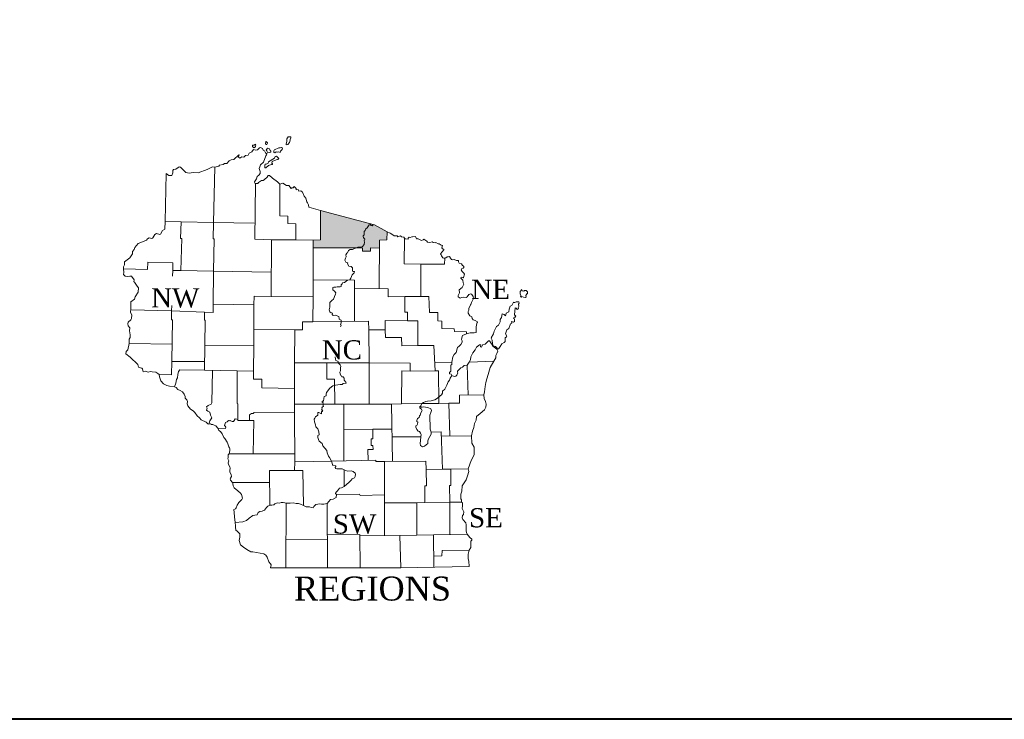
# Model space of a CAD drawing. Extents: x 290250 to 590026, y 44066 to 275711.
# Tile 19 of 187: x 367712 to 423143, y 44066 to 83470. Entities that reach past the tile are written whole.
import ezdxf

# ---------------------------------------------------------------- set-up
doc = ezdxf.new("R2010")
doc.units = 0
doc.header["$MEASUREMENT"] = 0
for name, color, linetype, lineweight in [('C_per_district_inset', 240, 'Continuous', 20), ('C_per_filled_county', 240, 'Continuous', 0), ('C_per_sheet_border', 240, 'Continuous', 40), ('C_per_state_inset', 240, 'Continuous', 9), ('C_per_txt_blk', 240, 'Continuous', 20)]:
    doc.layers.add(name, color=color, linetype=linetype, lineweight=lineweight)
doc.layers.add('C_per_filled_county_fill', color=240, linetype='Continuous')
doc.styles.add('Times New Roman', font='times.ttf')

# ---------------------------------------------------------------- blocks, each defined once
blk = doc.blocks.new('Map-hatch-to-back')
at = {"layer": 'C_per_filled_county_fill'}
h = blk.add_hatch(color=256, dxfattribs=at)
h.dxf.hatch_style = 1
h.paths.add_polyline_path([(384650, 72730), (387686, 71924), (388403, 71517), (388386, 71065), (387970, 71048), (387967, 70605), (387465, 70614), (387465, 70428), (387014, 70437), (387014, 70614), (384234, 70614), (384234, 71057), (384650, 71065)])

msp = doc.modelspace()

# ---------------------------------------------------------------- linework, layer by layer
at = {"layer": 'C_per_district_inset', "ltscale": 0.5}
for p, q in [((384783, 61824, 72), (383189, 61815, 72)), ((388651, 61824, 72), (389209, 61833, 72)), ((388695, 58593, 72), (388651, 61824, 72)), ((390590, 58141, 72), (391519, 58150, 72)), ((391519, 58150, 72), (391980, 58159, 72)), ((391980, 58159, 72), (392953, 58177, 72)), ((390528, 56274, 72), (390068, 56265, 72)), ((390076, 54441, 72), (390068, 56265, 72)), ((389120, 54424, 72), (390076, 54441, 72)), ((389166, 52600, 72), (389120, 54424, 72))]:
    msp.add_line(p, q, dxfattribs=at)
at = {"layer": 'C_per_district_inset', "ltscale": 0.5, "elevation": 72, "flags": 128}
for points in [[(383251, 71065), (383251, 71977), (382809, 71986), (382809, 72411), (382357, 72420), (382357, 74208)], [(381862, 67887), (381879, 71074), (383251, 71065)], [(390289, 67879), (390289, 69702), (391634, 69702), (391643, 70039)], [(381862, 67887), (384225, 67861), (384216, 66460)], [(389536, 66515), (389536, 67002), (389386, 66993), (389395, 67870), (390289, 67879)], [(384216, 66460), (383632, 66453), (383632, 66011), (383198, 66011), (383189, 64143)], [(390129, 65117), (390129, 66515), (389536, 66515)], [(390129, 65117), (391032, 65126), (391094, 63691)], [(383189, 64143), (383189, 62700)], [(389209, 61833), (389227, 63692), (389696, 63683)], [(389696, 63683), (391094, 63691)], [(383192, 61328), (383189, 62700)], [(384783, 61824), (384809, 61691), (384756, 61656), (384721, 61603), (384747, 61541), (384694, 61470), (384774, 61452), (384747, 61399), (384703, 61399), (384694, 61275), (384562, 61355), (384500, 61346), (384491, 61195), (384358, 61107), (384331, 61018), (384296, 60974), (384305, 60815), (384358, 60655), (384376, 60540), (384500, 60434), (384562, 60266), (384570, 60080), (384491, 60053), (384491, 59930), (384526, 59832), (384579, 59735), (384739, 59593), (384783, 59469), (384995, 59212), (385013, 59080), (385102, 58885), (385146, 58805), (385270, 58611)], [(379985, 60956), (379932, 60974), (379843, 60983), (379781, 60903), (379746, 60841), (379666, 60841), (379569, 60894), (379542, 60868), (379463, 60886), (379383, 60824), (379295, 60779), (379241, 60611), (379277, 60576), (379321, 60514), (379303, 60443), (378870, 60461)], [(379985, 60956), (379985, 60903), (380649, 60894), (380658, 61213), (380764, 61284), (380861, 61293), (380906, 61355), (383192, 61328)], [(388244, 58593), (387757, 58593), (387757, 58655), (385270, 58611)], [(390590, 58141), (390572, 58602), (388244, 58593)], [(390528, 56274), (390528, 57221), (390607, 57221), (390590, 58141)]]:
    msp.add_lwpolyline(points, dxfattribs=at)
at = {"layer": 'C_per_filled_county', "ltscale": 0.5, "elevation": 71, "flags": 128}
msp.add_lwpolyline([(384650, 72730), (387686, 71924), (388403, 71517), (388386, 71065), (387970, 71048), (387967, 70605), (387465, 70614), (387465, 70428), (387014, 70437), (387014, 70614), (384234, 70614), (384234, 71057), (384650, 71065), (384650, 72730)], dxfattribs=at)
at = {"layer": 'C_per_sheet_border', "ltscale": 0.5, "elevation": 100, "flags": 128}
msp.add_lwpolyline([(290250, 275711), (590026, 275711), (590026, 44066), (290250, 44066), (290250, 275711)], dxfattribs=at)
at = {"layer": 'C_per_state_inset', "ltscale": 0.5}
for p, q in [((384225, 68817, 70), (384234, 71057, 70)), ((378622, 69304, 70), (381871, 69251, 70)), ((380897, 67401, 70), (380897, 66020, 70)), ((376258, 67064, 70), (378108, 67002, 70)), ((383198, 66011, 70), (380897, 66020, 70)), ((378135, 65143, 70), (378108, 63727, 70)), ((383189, 64143, 70), (387377, 64134, 70)), ((392033, 64187, 70), (391077, 64161, 70)), ((393024, 64187, 70), (392900, 64019, 70)), ((392953, 62328, 70), (392900, 64019, 70)), ((393024, 64187, 70), (394414, 64232, 70)), ((380879, 63674, 70), (378108, 63727, 70)), ((385951, 61815, 70), (384783, 61824, 70)), ((385951, 61815, 70), (388651, 61824, 70)), ((385951, 58619, 70), (385951, 61815, 70)), ((389209, 61833, 70), (390342, 61850, 70)), ((391926, 60027, 70), (391864, 61868, 70)), ((387598, 60399, 70), (385951, 60390, 70)), ((391448, 60018, 70), (393148, 60036, 70)), ((385270, 58611, 70), (383198, 58575, 70)), ((388244, 58593, 70), (388244, 54415, 70)), ((385987, 57177, 70), (385978, 58115, 70)), ((382703, 52600, 70), (382711, 56247, 70)), ((385048, 52600, 70), (385031, 56212, 70)), ((390068, 56265, 70), (388244, 56265, 70)), ((391926, 56300, 70), (390528, 56274, 70)), ((391926, 56300, 70), (391926, 54477, 70)), ((391926, 56300, 70), (392590, 56300, 70)), ((386854, 54397, 70), (389120, 54424, 70)), ((390076, 54441, 70), (392909, 54494, 70)), ((391032, 52635, 70), (391006, 54459, 70)), ((382706, 54193, 70), (385040, 54211, 70))]:
    msp.add_line(p, q, dxfattribs=at)
at = {"layer": 'C_per_state_inset', "ltscale": 0.5, "elevation": 70, "flags": 128}
for points in [[(381596, 76616), (381561, 76598), (381552, 76501), (381578, 76447), (381632, 76439), (381658, 76527), (381596, 76616)], [(382818, 76863), (382756, 76757), (382756, 76607), (382711, 76483), (382711, 76430), (382809, 76447), (382897, 76545), (382924, 76589), (382933, 76713), (382977, 76810), (382968, 76863), (382818, 76863)], [(378702, 75155), (378914, 75226), (378958, 75279), (379171, 75314), (379233, 75376), (379365, 75376), (379498, 75527), (379622, 75571), (379764, 75589), (380047, 75863), (380074, 75837), (380020, 75739), (380100, 75668), (380215, 75748), (380339, 75730), (380428, 75819), (380569, 75837), (380622, 75943), (380782, 76023), (380870, 76164), (381003, 76120), (381109, 76146), (381207, 76244), (381269, 76262), (381375, 76217), (381410, 76120), (381499, 76084), (381552, 75978), (381632, 75907), (381614, 75854), (381570, 75801), (381437, 75438), (381269, 75288), (381224, 75182), (381189, 75093), (381251, 74916), (381251, 74810), (381180, 74721), (381083, 74633), (381047, 74509), (380923, 74332), (380959, 74270), (380994, 74252)], [(380835, 76403), (380906, 76403), (380985, 76465), (381012, 76403), (380994, 76359), (380985, 76306), (380897, 76253), (380861, 76288), (380817, 76332), (380817, 76385), (380835, 76403)], [(381667, 76235), (381596, 76129), (381623, 76076), (381676, 75978), (381764, 75996), (381844, 76014), (381853, 76067), (381809, 76111), (381782, 76191), (381667, 76235)], [(382056, 76155), (382012, 76084), (382012, 75996), (382083, 75978), (382154, 76023), (382216, 76005), (382304, 76023), (382375, 75987), (382402, 76067), (382490, 76164), (382499, 76235), (382446, 76270), (382384, 76244), (382295, 76244), (382048, 76146)], [(381508, 75314), (381516, 75208), (381508, 75128), (381570, 75128), (381711, 75252), (381888, 75306), (381941, 75314), (381950, 75359), (381915, 75394), (381932, 75491), (382145, 75580), (382242, 75598), (382304, 75651), (382163, 75784), (382101, 75757), (382065, 75677), (381711, 75456), (381693, 75394), (381596, 75341), (381525, 75323)], [(376798, 72092), (375904, 72101), (375949, 74810), (376099, 74686), (376276, 74695), (376338, 74845), (376329, 74978), (376365, 75031), (376497, 75049), (376683, 75190), (376772, 75155), (377073, 74863), (377250, 74827), (377471, 74863), (377754, 74845), (378268, 75040), (378569, 75173), (378702, 75155)], [(378631, 72039), (378702, 75155)], [(382357, 74208), (382260, 74296), (382110, 74429), (382048, 74447), (381782, 74695), (381702, 74695), (381640, 74606), (381499, 74465), (381410, 74420), (381331, 74411), (381162, 74305), (381127, 74252), (380994, 74252)], [(381879, 71074), (380950, 71101), (380994, 74252)], [(384650, 72730), (383986, 72915), (383968, 73048), (383907, 73154), (383880, 73208), (383827, 73420), (383721, 73526), (383632, 73756), (383544, 73827), (383428, 73810), (383393, 73898), (383269, 73880), (383269, 73969), (383163, 74066), (383110, 74004), (383039, 73995), (382986, 73960), (382862, 74128), (382738, 74128), (382526, 74261), (382357, 74208)], [(388403, 71517), (387686, 71924), (384650, 72730), (384650, 71065), (384234, 71057)], [(376789, 69339), (376329, 69348), (376329, 69782), (374931, 69817), (374913, 69392), (373550, 69445), (373558, 69543), (373612, 69658), (373620, 69835), (373921, 70065), (374063, 70278), (374063, 70410), (374152, 70525), (374187, 70640), (374391, 70862), (374621, 70959), (374860, 71048), (374904, 71136), (375010, 71180), (375143, 71154), (375205, 71180), (375329, 71375), (375417, 71419), (375603, 71375), (375648, 71393), (375745, 71605), (375887, 71676), (375904, 72101)], [(378631, 72039), (376798, 72092), (376763, 71154), (376834, 71154), (376789, 69339), (378622, 69304)], [(380915, 72004), (378631, 72039), (378613, 71136), (378666, 71136), (378622, 69304)], [(386677, 70614), (386748, 70649), (386837, 70649), (386925, 70649), (387014, 70702), (387102, 70809), (387120, 70941), (387102, 71012), (387146, 71101), (387120, 71163), (387067, 71172), (387049, 71296), (387102, 71349), (387111, 71446), (387102, 71535), (387164, 71605), (387182, 71676), (387270, 71738), (387385, 71924), (387447, 71942), (387500, 71871), (387562, 71862), (387624, 71942)], [(387952, 68321), (387970, 71048), (388386, 71065), (388403, 71517)], [(388403, 71517), (388563, 71437), (388669, 71384), (388793, 71287), (388908, 71304), (388961, 71296), (388996, 71242), (389147, 71287), (389209, 71234), (389333, 71225), (389368, 71172)], [(383251, 71065), (384234, 71057)], [(390289, 69702), (389351, 69711), (389368, 71172), (389421, 71127), (389581, 71101), (389590, 71163), (389634, 71225), (389696, 71207), (389784, 71234), (389829, 71234), (389988, 71260), (390050, 71118), (390103, 71127), (390112, 71154), (390333, 71039), (390422, 71074), (390457, 71110), (390625, 71003), (390661, 70941), (390811, 70915), (390935, 70959), (390988, 70915), (391094, 70906), (391147, 70924), (391280, 70853), (391333, 70844), (391440, 70764), (391502, 70756), (391519, 70747), (391484, 70623), (391510, 70561), (391581, 70543), (391599, 70499), (391404, 70286), (391431, 70233), (391466, 70171), (391528, 70065), (391599, 70039), (391643, 70039)], [(384234, 70614), (387014, 70614), (387014, 70437), (387465, 70428), (387465, 70614), (387967, 70605)], [(386164, 68799), (386305, 68826), (386350, 68914), (386429, 69091), (386544, 69215), (386553, 69286), (386474, 69286), (386456, 69322), (386456, 69490), (386367, 69561), (386235, 69596), (386173, 69720), (386181, 69773), (386075, 69817), (386022, 69923), (386049, 70039), (386093, 70118), (386075, 70224), (386137, 70313), (386173, 70340), (386217, 70472), (386314, 70517), (386456, 70534), (386553, 70587), (386677, 70614)], [(392874, 65781), (393068, 65825), (393290, 65834), (393405, 65860), (393414, 66161), (393422, 66285), (393467, 66418), (393493, 66427), (393493, 66453), (393360, 66533), (393237, 66560), (393192, 66631), (393157, 66728), (393060, 66781), (392953, 66940), (392953, 67029), (392989, 67100), (393006, 67206), (393095, 67401), (393113, 67427), (393148, 67542), (393210, 67648), (393263, 67764), (393245, 67870), (393166, 67985), (393113, 68020), (393006, 67985), (392909, 67852), (392847, 67826), (392688, 67834), (392582, 67826), (392511, 67781), (392404, 67852), (392404, 67932), (392466, 68082), (392458, 68259), (392617, 68392), (392714, 68569), (392670, 68658), (392661, 68799), (392590, 68870), (392546, 68914), (392564, 68959), (392670, 68923), (392705, 68950), (392750, 69144), (392723, 69189), (392626, 69295), (392564, 69383), (392599, 69454), (392679, 69481), (392714, 69516), (392714, 69561), (392679, 69614), (392635, 69631), (392582, 69720), (392458, 69755), (392413, 69826), (392413, 69879), (392404, 69915), (392360, 69915), (392307, 69915), (392174, 69968), (392095, 69941), (392015, 69959), (391971, 70030), (391918, 70136), (391838, 70118), (391776, 70109), (391696, 70056), (391643, 70039)], [(373966, 67135), (373975, 67277), (373975, 67587), (374169, 67728), (374214, 67852), (374391, 68127), (374408, 68374), (374320, 68463), (374169, 68693), (374143, 68702), (374160, 68826), (374001, 69021), (373904, 69029), (373797, 69003), (373647, 69029), (373550, 69109), (373567, 69233), (373550, 69445)], [(376329, 69348), (376319, 69025)], [(378622, 69304), (378604, 67445)], [(384225, 67861), (384225, 68817), (386562, 68799), (386562, 66489)], [(385801, 66480), (385801, 66542), (385703, 66595), (385695, 66648), (385686, 66746), (385624, 66763), (385544, 66816), (385482, 66834), (385367, 66816), (385305, 66870), (385314, 66940), (385252, 66958), (385163, 67020), (385137, 67135), (385163, 67277), (385181, 67374), (385172, 67542), (385279, 67657), (385376, 67728), (385394, 67772), (385429, 67879), (385500, 68003), (385509, 68091), (385438, 68188), (385349, 68250), (385332, 68383), (385402, 68410), (385509, 68401), (385588, 68427), (385686, 68427), (385757, 68427), (385810, 68445), (385810, 68543), (385863, 68596), (385889, 68649), (386004, 68675), (386164, 68799)], [(386562, 68330), (388448, 68312), (388456, 67852), (389395, 67870)], [(395972, 68268), (395892, 68162), (395892, 68020), (395919, 67941), (395901, 67852), (395945, 67843), (395990, 67887), (396069, 67834), (396193, 67826), (396220, 67861), (396211, 67941), (396264, 68029), (396299, 68038), (396291, 68135), (396220, 68215), (396140, 68215), (396096, 68180), (396007, 68197), (395981, 68250)], [(381862, 67887), (380906, 67905), (380897, 67401)], [(390289, 67879), (390749, 67879), (390776, 66985), (391245, 66976), (391245, 66507), (391475, 66498), (391484, 66073), (392174, 66055), (392183, 65913), (392874, 65887), (392874, 65781)], [(373966, 67135), (373957, 67047), (373957, 66976), (374019, 66843), (374001, 66631), (373966, 66560), (373815, 66436), (373797, 66338), (373815, 66223), (373904, 66117), (373886, 65940), (373930, 65728), (373930, 65577), (373868, 65471), (373877, 65232), (376294, 65188)], [(376258, 67064), (373966, 67135)], [(376268, 67367), (376258, 67064)], [(380897, 67401), (378604, 67445), (378595, 66985), (378108, 67002)], [(394263, 65551), (394378, 65772), (394423, 65931), (394556, 66188), (394662, 66259), (394759, 66445), (394759, 66577), (394839, 66701), (394865, 66896), (394980, 66861), (395060, 66799), (395078, 66825), (395095, 66940), (395255, 67020), (395264, 67162), (395326, 67339), (395423, 67365), (395450, 67454), (395503, 67569), (395538, 67542), (395582, 67533), (395671, 67587), (395804, 67578), (395830, 67498), (395786, 67454), (395804, 67312), (395768, 67250), (395795, 67197), (395724, 67153), (395671, 67224), (395609, 67232), (395573, 66852), (395635, 66763), (395600, 66710), (395556, 66719), (395520, 66648), (395565, 66622), (395565, 66471), (395512, 66436), (395396, 66462), (395423, 66374), (395334, 66347), (395246, 66082), (395140, 66002), (395069, 65781), (395131, 65648), (395122, 65613), (395034, 65551), (395042, 65338), (394989, 65294), (394848, 65214), (394759, 65064), (394679, 64957), (394635, 64904), (394582, 64984), (394494, 65055), (394370, 65108), (394334, 65205), (394317, 65427), (394255, 65533)], [(376258, 67064), (376249, 66569), (376311, 66569), (376285, 64223), (378117, 64214)], [(378135, 65143), (378162, 66542), (378108, 66542), (378108, 67002)], [(389536, 66515), (388288, 66524), (388279, 66002)], [(378135, 65143), (380888, 65117), (380897, 66020)], [(387368, 65993), (387350, 66498), (384216, 66460)], [(385768, 66168), (385783, 66206), (385819, 66241), (385810, 66268), (385765, 66285), (385801, 66400), (385801, 66480)], [(387377, 64134), (387368, 65993), (388279, 66002)], [(388279, 66002), (388297, 65568), (389209, 65568), (389218, 65099), (390129, 65117)], [(392033, 64187), (392095, 64488), (392174, 64612), (392281, 64727), (392351, 65011), (392449, 65073), (392555, 65179), (392626, 65312), (392626, 65374), (392582, 65462), (392599, 65559), (392643, 65683), (392874, 65781)], [(376285, 64223), (376267, 63470), (375559, 63479), (375497, 63550), (375373, 63612), (375170, 63630), (375072, 63647), (374939, 63621), (374789, 63665), (374665, 63630), (374638, 63709), (374630, 63798), (374585, 63851), (374444, 63878), (374399, 63904), (374364, 64046), (373939, 64462), (373691, 64657), (373709, 64789), (373806, 64869), (373877, 65232)], [(380888, 65117), (380879, 63674)], [(393024, 64187), (393086, 64311), (393104, 64479), (393219, 64701), (393360, 64878), (393431, 65028), (393599, 65161), (393679, 65152), (393661, 65046), (393706, 65028), (393785, 65170), (393918, 65188), (394104, 65382), (394157, 65374), (394281, 65214), (394343, 65073), (394582, 64904), (394626, 64798), (394573, 64665), (394520, 64550), (394520, 64426), (394414, 64232)], [(385650, 64134), (385633, 64223), (385597, 64240), (385518, 64267), (385482, 64356), (385476, 64486)], [(384783, 61824), (384792, 61886), (384747, 61930), (384747, 61992), (384818, 61992), (384827, 62143), (384854, 62249), (384960, 62293), (384969, 62382), (384978, 62479), (385163, 62718), (385332, 62851), (385491, 62886), (385757, 62922), (385863, 62922), (385925, 62983), (386084, 62992), (386066, 63045), (385978, 63161), (385978, 63276), (385925, 63355), (385854, 63364), (385819, 63435), (385765, 63453), (385730, 63621), (385765, 63700), (385765, 63869), (385783, 63957), (385748, 64037), (385650, 64134)], [(384995, 64143), (385004, 63231), (385438, 63231), (385447, 61824)], [(387385, 61824), (387377, 64134)], [(387377, 64134), (389696, 64125), (389696, 63683)], [(392900, 64019), (392741, 63993), (392635, 63895), (392546, 63869), (392360, 63665), (392360, 63621), (392387, 63585), (392316, 63444), (392263, 63400), (392174, 63382), (392042, 63426), (391997, 63497), (391918, 63532), (391909, 63603), (391988, 63674), (391988, 63886), (391980, 64010), (392042, 64055), (392033, 64187)], [(393838, 62346), (393883, 62514), (393909, 62815), (393962, 63037), (394016, 63249), (394086, 63479), (394201, 63886), (394414, 64232)], [(376435, 62789), (376143, 62833), (376002, 62868), (375816, 62966), (375665, 63125), (375577, 63355), (375559, 63479)], [(378108, 63727), (376727, 63745), (376657, 63656), (376621, 63488), (376595, 63293), (376533, 63205), (376506, 63001), (376435, 62789)], [(378569, 63718), (378533, 61886), (378498, 61815), (378321, 61744), (378232, 61656), (378259, 61594), (378232, 61470), (378303, 61417), (378409, 61364), (378454, 61195), (378524, 61054), (378418, 60868), (378374, 60744), (378356, 60691), (378312, 60700), (378206, 60806), (377931, 60930), (377834, 61045), (377701, 61160), (377577, 61355), (377471, 61443), (377329, 61541), (377179, 61718), (377144, 61833), (377152, 61957), (377117, 62054), (377020, 62160), (377028, 62240), (376975, 62382), (376869, 62505), (376754, 62585), (376621, 62647), (376524, 62753), (376435, 62789)], [(379950, 63692), (379950, 61859), (379985, 61842), (379985, 60956)], [(383189, 62700), (381348, 62744), (381339, 63222), (380879, 63214), (380879, 63674)], [(390342, 61850), (390439, 61904), (390572, 61965), (390678, 61983), (390873, 62010), (391077, 62063), (391227, 62151), (391386, 62284), (391466, 62346), (391519, 62435), (391519, 62541), (391652, 62656), (391758, 62886), (391838, 63072), (391909, 63169), (391953, 63284), (392042, 63426)], [(391094, 63691), (391298, 63692), (391316, 61862)], [(391864, 61868), (392475, 61877), (392475, 62320), (393838, 62346)], [(393148, 60036), (393210, 60301), (393272, 60505), (393316, 60717), (393414, 60912), (393422, 61116), (393626, 61293), (393883, 61496), (393954, 61638), (393971, 61806), (393936, 61974), (393865, 62125), (393838, 62346)], [(390298, 59983), (390307, 60115), (390280, 60186), (390227, 60275), (390147, 60301), (390068, 60390), (390006, 60523), (390014, 60602), (390076, 60620), (390112, 60682), (390121, 60797), (390068, 60841), (390068, 60886), (390112, 61001), (390200, 61063), (390227, 61160), (390253, 61195), (390298, 61319), (390377, 61452), (390333, 61541), (390271, 61567), (390245, 61603), (390245, 61682), (390289, 61718)], [(390342, 61850), (390289, 61718), (390298, 61638), (390368, 61638), (390430, 61656), (390687, 61620), (390855, 61549), (390900, 61461), (390864, 61337), (390811, 61204), (390802, 60877), (390829, 60753), (390829, 60611), (390820, 60408), (390882, 60230)], [(391316, 61862), (390342, 61850)], [(391864, 61868), (391316, 61862)], [(383198, 58575), (383192, 61328)], [(378356, 60691), (378445, 60708), (378507, 60673), (378578, 60673), (378666, 60629), (378763, 60593), (378870, 60461)], [(378870, 60461), (378932, 60328), (379011, 60275), (379109, 60142), (379206, 59938), (379259, 59885), (379401, 59682), (379427, 59584), (379480, 59407), (379516, 59354), (379542, 59292), (379551, 59204), (379507, 59027)], [(380649, 60894), (380888, 60894), (380861, 59018), (383198, 59018)], [(388669, 60408), (387598, 60399), (387598, 59868), (387500, 59859), (387500, 59496), (387598, 59496), (387607, 59266), (387315, 59257), (387323, 58646)], [(390882, 60230), (390882, 60124), (390731, 59859), (390696, 59752), (390687, 59593), (390501, 59452), (390386, 59416), (390271, 59496), (390262, 59602), (390271, 59770), (390298, 59983), (388678, 59974)], [(391519, 58150), (391440, 60248), (390882, 60230)], [(392953, 58177), (393130, 58637), (393290, 58956), (393290, 59390), (393175, 59611), (393148, 60036)], [(380861, 59018), (379507, 59027), (379454, 58965), (379454, 58814), (379436, 58743), (379480, 58628), (379454, 58504), (379463, 58416), (379551, 58292), (379560, 58212), (379534, 58088), (379534, 57991), (379613, 57858), (379631, 57743), (379587, 57655), (379560, 57610), (379587, 57539), (379693, 57398)], [(383685, 56114), (383659, 58071), (383189, 58079), (383198, 58575)], [(385270, 58611), (385296, 58495), (385314, 58398), (385349, 58372), (385509, 58336), (385518, 58310), (385473, 58256), (385491, 58195), (385571, 58168), (385872, 58177), (385978, 58115)], [(381800, 56123), (381782, 58079), (383189, 58079)], [(385978, 58115), (386066, 58088), (386173, 58044), (386367, 58062), (386482, 58026), (386606, 57929), (386615, 57876), (386589, 57734), (386553, 57672), (386420, 57601), (386367, 57531), (386261, 57416), (385987, 57177)], [(391926, 56300), (391918, 57238), (391988, 57238), (391980, 58159)], [(392590, 56300), (392582, 56424), (392555, 56486), (392546, 56752), (392608, 56911), (392617, 57212), (392838, 57557), (392918, 57787), (392989, 58017), (392953, 58177)], [(381791, 57398), (379693, 57398), (379719, 57345), (379728, 57221), (379790, 57097), (379985, 56938), (380136, 56805), (380206, 56725), (380251, 56521), (380224, 56442), (380056, 56274), (379958, 56132), (379897, 55973), (379852, 55928), (379773, 55884), (379781, 55707), (379808, 55468), (379843, 55158)], [(385544, 56725), (385500, 56778), (385509, 56831), (385597, 56938), (385721, 57088), (385827, 57106), (385987, 57177)], [(385031, 56212), (385217, 56442), (385358, 56468), (385535, 56566), (385544, 56725)], [(385544, 56725), (386837, 56752), (386872, 56672), (388244, 56716)], [(381800, 56123), (381685, 56079), (381605, 55999), (381499, 55849), (381357, 55787), (381224, 55778), (381136, 55716), (381074, 55583), (380950, 55557), (380835, 55539), (380631, 55397), (380481, 55256), (380268, 55194), (379843, 55158)], [(381800, 56123), (381915, 56123), (382021, 56150), (382083, 56203), (382198, 56265), (382331, 56247), (382428, 56274), (382543, 56282), (382738, 56247), (382933, 56247), (383110, 56265), (383269, 56221), (383402, 56212), (383517, 56185), (383685, 56114)], [(383685, 56114), (383836, 56035), (384030, 56026), (384128, 55990), (384225, 55973), (384278, 56061), (384385, 56159), (384606, 56203), (384712, 56185), (384827, 56176), (385031, 56212)], [(392909, 54494), (392865, 54592), (392838, 54680), (392838, 55025), (392821, 55141), (392652, 55318), (392617, 55406), (392635, 55539), (392705, 55610), (392723, 55760), (392626, 55937), (392635, 56097), (392635, 56256), (392590, 56300)], [(381835, 52600), (381862, 52759), (381835, 52821), (381747, 52928), (381649, 53193), (381561, 53317), (381454, 53379), (381242, 53414), (380844, 53503), (380720, 53503), (380507, 53636), (380313, 53760), (380144, 53892), (380074, 54131), (380100, 54317), (380100, 54503), (379958, 54663), (379879, 54716), (379852, 54893), (379861, 54972), (379843, 55158)], [(386881, 52600), (386854, 54468), (385039, 54450)], [(393024, 53591), (393104, 53751), (393104, 54025), (393104, 54096), (393175, 54158), (393175, 54211), (393051, 54308), (392909, 54494)], [(391024, 53246), (391484, 53264), (391493, 53574), (393024, 53591)], [(393015, 52671), (392998, 52981), (392962, 53105), (392962, 53370), (393024, 53591)], [(381835, 52600), (389173, 52600), (393015, 52671)]]:
    msp.add_lwpolyline(points, dxfattribs=at)

# ---------------------------------------------------------------- block references
msp.add_blockref('Map-hatch-to-back', (0, 0))

# ---------------------------------------------------------------- texts
at = {"layer": 'C_per_txt_blk', "ltscale": 0.5, "char_height": 1080, "attachment_point": 7, "line_spacing_factor": 0.8, "style": 'Times New Roman'}
for s, insert, rotation in [('{\\C256;NE}', (393136, 67739, 60), 0), ('{\\C256;NW}', (375113, 67238, 60), 0), ('{\\C256;NC}', (384717, 64318, 60), 360), ('{\\C256;SW}', (385342, 54502, 60), 360), ('{\\C256;SE}', (393009, 54863, 60), 0)]:
    msp.add_mtext(s, dxfattribs=dict(at, insert=insert, rotation=rotation))
at = {"layer": 'C_per_txt_blk', "ltscale": 0.5, "insert": (387576, 51421, 60), "char_height": 1350, "attachment_point": 5, "line_spacing_factor": 0.8, "style": 'Times New Roman'}
msp.add_mtext('{\\C256;REGIONS}', dxfattribs=at)

doc.saveas('drawing.dxf')
